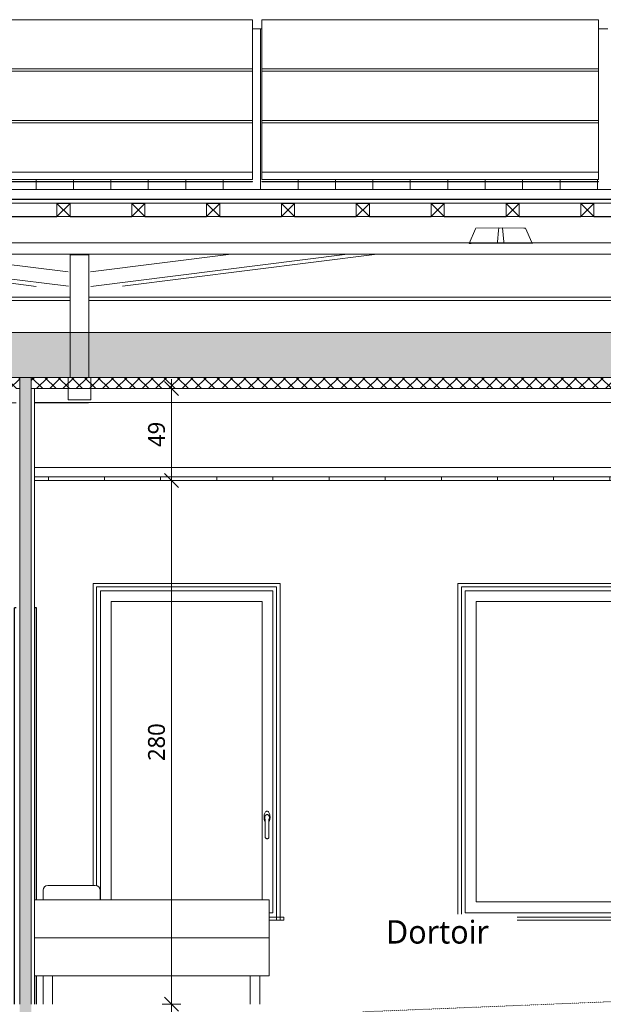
# Model space of a CAD drawing. Header units: millimetres. Extents: x -14541 to 215560, y -3285 to 6136.
# Tile 28 of 50: x 81788 to 84906, y 0 to 5264. Entities that reach past the tile are written whole.
import ezdxf

# ---------------------------------------------------------------- set-up
doc = ezdxf.new("R2010")
doc.units = ezdxf.units.MM
doc.linetypes.add('A-pointilles', pattern=[0.53, 0, -0.53])
for name, color, linetype, lineweight in [('A-ANNO-DIMS', 211, 'Continuous', 9), ('A-ANNO-DIMS-50', 211, 'Continuous', 9), ('A-AREA-IDEN', 2, 'Continuous', 9), ('A-CLNG', 13, 'Continuous', 13), ('A-CLNG-FNSH', 13, 'Continuous', 13), ('A-CLNG-PATT', 13, 'Continuous', 13), ('A-DETL-GENF', 92, 'Continuous', 13), ('A-DOOR', 31, 'Continuous', 25), ('A-FLOR', 192, 'Continuous', 13), ('A-GLAZ', 151, 'Continuous', 13), ('A-ROOF', 132, 'Continuous', 13), ('A-ROOF-FNSH', 132, 'Continuous', 13), ('A-ROOF-PATT', 132, 'Continuous', 13), ('A-WALL', 113, 'Continuous', 13), ('A-WALL-FNSH', 113, 'Continuous', 13), ('A-WALL-PATT', 111, 'Continuous', 13), ('C-TOPO-FNSH', 192, 'A-pointilles', 13), ('I-FURN', 30, 'Continuous', 13), ('I-WALL', 2, 'Continuous', 13), ('Q-SPCQ', 91, 'Continuous', 13), ('S-BEAM', 12, 'Continuous', 13)]:
    doc.layers.add(name, color=color, linetype=linetype, lineweight=lineweight)
doc.styles.add('Trebuchet MS', font='trebuc.ttf', dxfattribs={"height": 90})
doc.styles.add('Trebuchet MS_1', font='trebuc.ttf', dxfattribs={"height": 125})
doc.dimstyles.new('Cotes100e_Intérieur', dxfattribs={"dimscale": 304.8, "dimtxt": 92.785582, "dimasz": 0.246063, "dimexe": 0.164042, "dimexo": 0.0625, "dimgap": 0.032808, "dimtad": 1, "dimdec": 0, "dimlfac": 0.1, "dimzin": 0, "dimdsep": 46, "dimtxsty": 'Trebuchet MS', "dimblk1": 'OBLIQUE', "dimblk2": 'OBLIQUE', "dimsah": 1, "dimcen": 0.09, "dimdle": 0.164042, "dimazin": 0, "dimtfac": 1, "dimtdec": 4, "dimtix": 1, "dimtmove": 0, "dimatfit": 3, "dimfxl": 0.164042, "dimfxlon": 1, "dimtvp": 1, "dimtolj": 1, "dimtzin": 0, "dimarcsym": 2})

# ---------------------------------------------------------------- blocks, each defined once
blk = doc.blocks.new('Family - IfcBeam - ENTRETOISE-251700-COUPE BB_50')
at = {"layer": 'S-BEAM', "color": 10, "lineweight": 18}
for p, q in [((19582.3, 4136.1), (19575.5, 4076.3)), ((19584, 4151.1), (19582.3, 4136.1)), ((19716.4, 4150.1), (19584, 4151.1)), ((19725.4, 4150.1), (19716.4, 4150.1)), ((19759.4, 4073.4), (19725.4, 4150.1)), ((19575.5, 4076.3), (19578.7, 4069.1)), ((19578.7, 4069.1), (19579, 4069.1)), ((19579, 4069.1), (19761.9, 4067.8)), ((19761.9, 4067.8), (19759.4, 4073.4))]:
    blk.add_line(p, q, dxfattribs=at)
blk = doc.blocks.new('Family - IfcBeam - CVT-251730-COUPE BB_50')
at = {"layer": 'S-BEAM', "color": 10, "lineweight": 18}
blk.add_line((21544.1, 3216.5), (17103, 3216.5), dxfattribs=at)
blk = doc.blocks.new('Family - IfcBeam - ENTRETOISE-251778-COUPE BB_50')
at = {"layer": 'S-BEAM', "color": 10, "lineweight": 18}
for p, q in [((19459.3, 4145.7), (19424.6, 4067.8)), ((19461.3, 4150.1), (19459.3, 4145.7)), ((19602.5, 4151), (19461.3, 4150.1)), ((19611, 4076.5), (19602.5, 4151)), ((19424.6, 4067.8), (19436.5, 4067.9)), ((19436.5, 4067.9), (19607.7, 4069)), ((19607.7, 4069.2), (19611, 4076.5))]:
    blk.add_line(p, q, dxfattribs=at)
blk = doc.blocks.new('Family - IfcBeam - CVT-251994-COUPE BB_50')
at = {"layer": 'S-BEAM', "color": 10, "lineweight": 18}
for p, q in [((17298.4, 3351.5), (17282.4, 3351.5)), ((17282.4, 3351.5), (17282.4, 3247.5)), ((17402.4, 3351.5), (17298.4, 3351.5)), ((17402.4, 3335.5), (17402.4, 3351.5)), ((17402.4, 3231.5), (17402.4, 3335.5)), ((17282.4, 3247.5), (17282.4, 3231.5)), ((17282.4, 3231.5), (17386.5, 3231.5)), ((17386.5, 3231.5), (17402.4, 3231.5))]:
    blk.add_line(p, q, dxfattribs=at)
blk = doc.blocks.new('Family - IfcBeam - ENTRETOISE-252230-COUPE BB_50')
at = {"layer": 'S-BEAM', "color": 10, "lineweight": 18}
for p, q in [((17400.6, 3915.5), (18153.9, 4010.3)), ((17403.4, 3837.8), (18775.1, 4010.3)), ((17572.1, 3839), (18933.5, 4010.3))]:
    blk.add_line(p, q, dxfattribs=at)
blk = doc.blocks.new('Family - IfcBeam - ENTRETOISE-252252-COUPE BB_50')
at = {"layer": 'S-BEAM', "color": 10, "lineweight": 18}
for p, q in [((15715.5, 4010.3), (17111.7, 3838.2)), ((15889.4, 4010.3), (17283.1, 3838.5)), ((16520, 4010.3), (17282.4, 3916.3))]:
    blk.add_line(p, q, dxfattribs=at)
blk = doc.blocks.new('Family - IfcBeam - PANNE-252294-COUPE BB_50')
at = {"layer": 'S-BEAM', "color": 10, "lineweight": 18}
for p, q in [((17221.9, 4212.4), (16891.9, 4212.4)), ((17621.9, 4212.4), (17292.4, 4212.4)), ((18021.9, 4212.4), (17691.9, 4212.4)), ((18421.9, 4212.4), (18091.9, 4212.4)), ((18821.9, 4212.4), (18491.9, 4212.4)), ((19221.9, 4212.4), (18891.9, 4212.4)), ((19621.9, 4212.4), (19291.9, 4212.4)), ((20021.9, 4212.4), (19691.9, 4212.4)), ((20421.9, 4212.4), (20091.9, 4212.4)), ((8844.6, 4071.6), (17785.9, 4071.7)), ((17785.9, 4071.7), (21914.1, 4071.8)), ((21691.2, 4010.3), (8844.6, 4010.3))]:
    blk.add_line(p, q, dxfattribs=at)
blk = doc.blocks.new('Family - IfcBeam - CVT-252344-COUPE BB_50')
at = {"layer": 'S-BEAM', "color": 10, "lineweight": 18}
for p, q in [((12751.6, 3216.5), (12798.4, 3216.3)), ((17005, 3216.3), (12798.4, 3216.3)), ((17390.2, 3216.3), (17103, 3216.3))]:
    blk.add_line(p, q, dxfattribs=at)
blk = doc.blocks.new('Family - IfcBeam - PANNE-252568-COUPE BB_50')
at = {"layer": 'S-BEAM', "color": 10, "lineweight": 18}
for p, q in [((17292.4, 3780.1), (12800.6, 3780.1)), ((17292.4, 3762.5), (12800.6, 3762.5)), ((21691.2, 3780.1), (17392.4, 3780.1)), ((21691.2, 3762.5), (17392.4, 3762.5))]:
    blk.add_line(p, q, dxfattribs=at)
blk = doc.blocks.new('Family - IfcPlate - PLAT-252630-COUPE BB_50')
at = {"layer": 'S-BEAM', "color": 10, "lineweight": 18}
for p, q in [((17292.4, 4006.7), (17292.4, 4010.3)), ((17364.1, 4006.7), (17292.4, 4006.7)), ((17292.4, 4006.7), (17292.4, 3671.8)), ((17392.4, 4006.7), (17364.1, 4006.7)), ((17392.4, 4010.3), (17392.4, 4006.7)), ((17392.4, 3780.8), (17392.4, 4006.7)), ((17392.4, 3351.5), (17392.4, 3780.8)), ((17292.4, 3671.8), (17292.4, 3621.4)), ((17292.4, 3621.4), (17292.4, 3351.5)), ((17292.4, 3351.5), (17306.8, 3351.5)), ((17306.8, 3351.5), (17392.4, 3351.5))]:
    blk.add_line(p, q, dxfattribs=at)
blk = doc.blocks.new('GROUPE SCOLAIRE ST JULIEN - PRO - Ind A_importrevit_ifc-2-COUPE BB_50')
at = {"layer": 'S-BEAM', "color": 10, "lineweight": 18}
for name in ['Family - IfcBeam - PANNE-252294-COUPE BB_50', 'Family - IfcBeam - ENTRETOISE-251778-COUPE BB_50', 'Family - IfcBeam - ENTRETOISE-251700-COUPE BB_50', 'Family - IfcBeam - ENTRETOISE-252252-COUPE BB_50', 'Family - IfcPlate - PLAT-252630-COUPE BB_50', 'Family - IfcBeam - ENTRETOISE-252230-COUPE BB_50', 'Family - IfcBeam - PANNE-252568-COUPE BB_50', 'Family - IfcBeam - CVT-251994-COUPE BB_50', 'Family - IfcBeam - CVT-251730-COUPE BB_50', 'Family - IfcBeam - CVT-252344-COUPE BB_50']:
    blk.add_blockref(name, (0, 0), dxfattribs=at)
blk = doc.blocks.new('PINT_ plein-vitré - P90 plein-7515870-COUPE BB_50')
at = {"layer": 'A-DOOR', "color": 20}
for p, q in [((17005, 2120), (16995, 2120)), ((16995, 0), (16995, 2120)), ((17113, 2120), (17103, 2120)), ((17113, 558.8), (17113, 2120)), ((17113, 0), (17113, 152.4))]:
    blk.add_line(p, q, dxfattribs=at)
blk = doc.blocks.new('MOB_Lit - Lit maternelle 66x126-7718744-COUPE BB_50')
at = {"layer": 'I-FURN', "color": 254}
for p, q in [((17147.8, 152.4), (17147.8, 0)), ((17147.8, 152.4), (17147.8, 0)), ((17198.6, 0), (17198.6, 152.4)), ((17198.6, 0), (17198.6, 152.4)), ((18255.4, 152.4), (18255.4, 0)), ((18255.4, 152.4), (18255.4, 0)), ((18306.2, 0), (18306.2, 152.4)), ((18306.2, 0), (18306.2, 152.4))]:
    blk.add_line(p, q, dxfattribs=at)
blk = doc.blocks.new('MOB_Lit - Lit maternelle 66x126-V6-COUPE BB_50')
at = {"layer": 'I-FURN', "color": 254}
for p, q in [((17427.2, 635), (17173.2, 635)), ((17147.8, 609.6), (17147.8, 558.8)), ((17452.6, 558.8), (17452.6, 609.6)), ((17122.4, 558.8), (17102.5, 558.8)), ((17122.4, 558.8), (18331.6, 558.8)), ((18357, 558.8), (18331.6, 558.8)), ((18357, 355.6), (18357, 558.8)), ((17102.5, 355.6), (17122.4, 355.6)), ((17122.4, 355.6), (17102.5, 355.6)), ((18331.6, 355.6), (17122.4, 355.6)), ((17122.4, 355.6), (18331.6, 355.6)), ((18331.6, 355.6), (18357, 355.6)), ((18357, 355.6), (18331.6, 355.6)), ((18357, 152.4), (18357, 355.6)), ((17102.5, 152.4), (17122.4, 152.4)), ((18331.6, 152.4), (17122.4, 152.4)), ((17147.8, 152.4), (17147.8, 0)), ((17147.8, 152.4), (17147.8, 0)), ((17198.6, 0), (17198.6, 152.4)), ((17198.6, 0), (17198.6, 152.4)), ((18255.4, 152.4), (18255.4, 0)), ((18255.4, 152.4), (18255.4, 0)), ((18306.2, 0), (18306.2, 152.4)), ((18306.2, 0), (18306.2, 152.4)), ((18331.6, 152.4), (18357, 152.4))]:
    blk.add_line(p, q, dxfattribs=at)
for centre, start, end in [((17173.2, 609.6), 90, 180), ((17427.2, 609.6), 0, 90)]:
    blk.add_arc(centre, 25.4, start, end, dxfattribs=at)
blk = doc.blocks.new('Panneau Photovoltaïque 1700x1000 - Panneau Photovoltaïque 1800x1134-7901553-COUPE BB_50')
at = {"layer": 'Q-SPCQ', "color": 30}
for p, q in [((21966.7, 5263.9), (20166.7, 5263.9)), ((20166.7, 5263.9), (20166.7, 5000.5)), ((21966.7, 5000.5), (21966.7, 5263.9)), ((20166.7, 5000.5), (21966.7, 5000.5)), ((20166.7, 5000.5), (20166.7, 4987.8)), ((21966.7, 4987.8), (21966.7, 5000.5))]:
    blk.add_line(p, q, dxfattribs=at)
blk = doc.blocks.new('Panneau Photovoltaïque 1700x1000 - Panneau Photovoltaïque 1800x1134-V9-COUPE BB_50')
at = {"layer": 'Q-SPCQ', "color": 30}
for p, q in [((21966.7, 4711.7), (20166.7, 4711.7)), ((20166.7, 4711.7), (20166.7, 4448.4)), ((21966.7, 4448.4), (21966.7, 4711.7)), ((20166.7, 4448.4), (21966.7, 4448.4)), ((20166.7, 4448.4), (20166.7, 4409.5)), ((21966.7, 4409.5), (21966.7, 4448.4)), ((21966.7, 4409.5), (20166.7, 4409.5))]:
    blk.add_line(p, q, dxfattribs=at)
blk = doc.blocks.new('Panneau Photovoltaïque 1700x1000 - Panneau Photovoltaïque 1800x1134-V10-COUPE BB_50')
at = {"layer": 'Q-SPCQ', "color": 30}
for p, q in [((21966.7, 4398.1), (20166.7, 4398.1)), ((20166.7, 4398.1), (20166.7, 4396.6)), ((20166.7, 4396.6), (21966.7, 4396.6)), ((21966.7, 4396.6), (21966.7, 4398.1))]:
    blk.add_line(p, q, dxfattribs=at)
blk = doc.blocks.new('Menuiserie Alu - 1V - 100x180cm - Bavette Alu-8284131-COUPE BB_50')
at = {"layer": 'A-GLAZ', "color": 30}
for p, q in [((17454, 558.8), (17454, 2211)), ((17454, 2211), (18376, 2211)), ((18376, 2211), (18376, 489)), ((17512, 2153), (17512, 558.8)), ((18318, 2153), (17512, 2153)), ((18318, 558.8), (18318, 2153)), ((18332.4, 1000.1), (18332.5, 1001.1)), ((18338.1, 1011.8), (18338.8, 1012.4)), ((18351.2, 1012.4), (18351.9, 1011.8)), ((18357.5, 1001.1), (18357.5, 1000.1)), ((18332.6, 996.6), (18332.5, 997.7)), ((18335, 990.2), (18335, 895)), ((18355, 895), (18355, 990.2)), ((18357.5, 997.7), (18357.4, 996.6)), ((18376, 489), (18357, 489)), ((18357, 465), (18425, 465)), ((18425, 450), (18357, 450)), ((18435, 465), (18425, 465)), ((18425, 450), (18435, 450)), ((18435, 450), (18435, 465))]:
    blk.add_line(p, q, dxfattribs=at)
at = {"layer": 'A-GLAZ', "color": 30, "flags": 128}
for points in [[(18345, 1033), (18342.4, 1032.5), (18339.8, 1031.2), (18337.4, 1029), (18335.2, 1026), (18333.2, 1022.4), (18331.6, 1018), (18330.3, 1013.3), (18329.5, 1008.1), (18329.1, 1002.7), (18329.1, 997.3), (18329.5, 991.9), (18330.3, 986.7), (18331.6, 982), (18333.2, 977.6), (18335, 974.3)], [(18332.7, 1002.5), (18332.4, 999.3), (18332.7, 996.1), (18333.6, 993), (18335, 990.2)], [(18339.9, 1013), (18340.7, 1013.4), (18343.5, 1014.2), (18344.7, 1014.3)], [(18355, 974.3), (18356.8, 977.6), (18358.4, 982), (18359.7, 986.7), (18360.5, 991.9), (18360.9, 997.3), (18360.9, 1002.7), (18360.5, 1008.1), (18359.7, 1013.3), (18358.4, 1018), (18356.8, 1022.4), (18354.8, 1026), (18352.6, 1029), (18350.2, 1031.2), (18347.6, 1032.5), (18345, 1033)], [(18345.5, 1014.3), (18346.5, 1014.2), (18349.3, 1013.4), (18350.1, 1013)], [(18355, 990.2), (18356.4, 993), (18357.3, 996.1), (18357.6, 999.3), (18357.3, 1002.5)], [(18346.8, 885.2), (18345, 885), (18343.2, 885.2), (18341.4, 885.7), (18339.8, 886.5), (18338.4, 887.5), (18337.1, 888.9), (18336.1, 890.4), (18335.4, 892.1)], [(18354.6, 892.1), (18353.9, 890.4), (18352.9, 888.9), (18351.6, 887.5), (18350.2, 886.5), (18348.6, 885.7), (18347.9, 885.5)]]:
    blk.add_lwpolyline(points, dxfattribs=at)
at = {"layer": 'A-GLAZ', "color": 30}
for start, end in [(180, 236.2042), (303.7958, 0)]:
    blk.add_arc((18345, 895), 10, start, end, dxfattribs=at)
for points, knots in [([(18334.4, 1007.4), (18334.4, 1007.4), (18334.3, 1007.2), (18334.1, 1006.9), (18334, 1006.7), (18334, 1006.5), (18333.9, 1006.3), (18333.8, 1006.1), (18333.7, 1005.9), (18333.6, 1005.7), (18333.5, 1005.5), (18333.4, 1005.2), (18333.3, 1004.7), (18333.1, 1004.2), (18332.9, 1003.5), (18332.8, 1002.9), (18332.7, 1002.5)], [0, 0, 0, 0, 0.166667, 0.25, 0.291667, 0.333333, 0.375, 0.416667, 0.458333, 0.5, 0.541667, 0.583333, 0.666667, 0.75, 0.833333, 1, 1, 1, 1]), ([(18355.6, 1007.4), (18355.3, 1008), (18354.8, 1008.8), (18354.1, 1009.7), (18353.7, 1010.2), (18353.3, 1010.5), (18353, 1010.9), (18352.8, 1011.1), (18352.6, 1011.3), (18352.2, 1011.6), (18351.8, 1012), (18351.4, 1012.4), (18350.9, 1012.6), (18350.6, 1012.8), (18350.4, 1012.9), (18350.1, 1013), (18349.8, 1013.1), (18349.3, 1013.3), (18348.6, 1013.6), (18347.7, 1013.9), (18346.7, 1014.1), (18345.9, 1014.3), (18345.4, 1014.3), (18345.1, 1014.3), (18344.7, 1014.3), (18344.3, 1014.3), (18343.4, 1014.1), (18342.4, 1013.9), (18341.5, 1013.6), (18340.8, 1013.3), (18340.3, 1013.1), (18339.9, 1013), (18339.6, 1012.9), (18339.4, 1012.8), (18339.1, 1012.6), (18338.7, 1012.4), (18338.2, 1012), (18337.8, 1011.6), (18337.5, 1011.4), (18337.3, 1011.2), (18337.2, 1011.1), (18337.1, 1011), (18336.9, 1010.8), (18336.7, 1010.6), (18336.3, 1010.2), (18335.9, 1009.7), (18335.5, 1009.1), (18334.9, 1008.3), (18334.6, 1007.7), (18334.4, 1007.4)], [0, 0, 0, 0, 0.125, 0.15625, 0.1875, 0.21875, 0.234375, 0.25, 0.265625, 0.28125, 0.3125, 0.34375, 0.359375, 0.367188, 0.375, 0.382812, 0.390625, 0.40625, 0.421875, 0.4375, 0.46875, 0.484375, 0.492188, 0.5, 0.507812, 0.515625, 0.53125, 0.5625, 0.578125, 0.59375, 0.609375, 0.617188, 0.625, 0.632812, 0.640625, 0.65625, 0.6875, 0.71875, 0.734375, 0.742188, 0.75, 0.757812, 0.765625, 0.78125, 0.8125, 0.84375, 0.875, 0.9375, 1, 1, 1, 1]), ([(18357.3, 1002.5), (18357.2, 1002.9), (18357.1, 1003.5), (18356.9, 1004.2), (18356.7, 1004.7), (18356.6, 1005), (18356.5, 1005.2), (18356.5, 1005.5), (18356.4, 1005.7), (18356.3, 1005.9), (18356.2, 1006.1), (18356.1, 1006.3), (18356, 1006.5), (18356, 1006.7), (18355.9, 1006.9), (18355.7, 1007.2), (18355.6, 1007.4), (18355.6, 1007.4)], [0, 0, 0, 0, 0.166667, 0.25, 0.333333, 0.375, 0.416667, 0.458333, 0.5, 0.541667, 0.583333, 0.625, 0.666667, 0.708333, 0.75, 0.833333, 1, 1, 1, 1]), ([(18339.4, 886.7), (18339.9, 886.4), (18340.5, 886.1), (18341.4, 885.7), (18342, 885.5), (18342.4, 885.4), (18342.8, 885.3), (18343.2, 885.2), (18343.5, 885.1), (18343.9, 885.1), (18344.4, 885), (18345, 885), (18345.6, 885), (18346.1, 885.1), (18346.5, 885.1), (18346.8, 885.2), (18347.2, 885.3), (18347.6, 885.4), (18348, 885.5), (18348.6, 885.7), (18349.5, 886.1), (18350.1, 886.4), (18350.6, 886.7)], [0, 0, 0, 0, 0.125, 0.1875, 0.25, 0.28125, 0.3125, 0.34375, 0.375, 0.40625, 0.4375, 0.5, 0.5625, 0.59375, 0.625, 0.65625, 0.6875, 0.71875, 0.75, 0.8125, 0.875, 1, 1, 1, 1])]:
    blk.add_open_spline(points, degree=3, knots=knots, dxfattribs=at)
for points in [[(18335.4, 892.1), (18335.3, 892.6), (18335.1, 893.5), (18335, 894.5), (18335, 895)], [(18355, 895), (18355, 894.5), (18354.9, 893.5), (18354.7, 892.6), (18354.6, 892.1)]]:
    blk.add_open_spline(points, degree=3, dxfattribs=at)
blk = doc.blocks.new('Menuiserie Alu - 1V - 100x180cm - Bavette Alu-V11-COUPE BB_50')
at = {"layer": 'A-GLAZ', "color": 30}
for p, q in [((19404, 489), (19404, 2211)), ((19404, 2211), (20326, 2211)), ((20326, 2211), (20326, 489)), ((19462, 2153), (19462, 547)), ((20268, 2153), (19462, 2153)), ((20268, 547), (20268, 2153)), ((20282.4, 1000.1), (20282.5, 1001.1)), ((20288.1, 1011.8), (20288.8, 1012.4)), ((20301.2, 1012.4), (20301.9, 1011.8)), ((20307.5, 1001.1), (20307.5, 1000.1)), ((20282.6, 996.6), (20282.5, 997.7)), ((20285, 990.2), (20285, 895)), ((20305, 895), (20305, 990.2)), ((20307.5, 997.7), (20307.4, 996.6)), ((19462, 547), (20268, 547)), ((20326, 489), (19404, 489)), ((19345, 465), (19345, 450)), ((19355, 465), (19345, 465)), ((19345, 450), (19355, 450)), ((19355, 465), (20375, 465)), ((20375, 450), (19355, 450)), ((20385, 465), (20375, 465)), ((20375, 450), (20385, 450)), ((20385, 450), (20385, 465))]:
    blk.add_line(p, q, dxfattribs=at)
at = {"layer": 'A-GLAZ', "color": 30, "flags": 128}
for points in [[(20295, 1033), (20292.4, 1032.5), (20289.8, 1031.2), (20287.4, 1029), (20285.2, 1026), (20283.2, 1022.4), (20281.6, 1018), (20280.3, 1013.3), (20279.5, 1008.1), (20279.1, 1002.7), (20279.1, 997.3), (20279.5, 991.9), (20280.3, 986.7), (20281.6, 982), (20283.2, 977.6), (20285, 974.3)], [(20282.7, 1002.5), (20282.4, 999.3), (20282.7, 996.1), (20283.6, 993), (20285, 990.2)], [(20289.9, 1013), (20290.7, 1013.4), (20293.5, 1014.2), (20294.7, 1014.3)], [(20305, 974.3), (20306.8, 977.6), (20308.4, 982), (20309.7, 986.7), (20310.5, 991.9), (20310.9, 997.3), (20310.9, 1002.7), (20310.5, 1008.1), (20309.7, 1013.3), (20308.4, 1018), (20306.8, 1022.4), (20304.8, 1026), (20302.6, 1029), (20300.2, 1031.2), (20297.6, 1032.5), (20295, 1033)], [(20295.5, 1014.3), (20296.5, 1014.2), (20299.3, 1013.4), (20300.1, 1013)], [(20305, 990.2), (20306.4, 993), (20307.3, 996.1), (20307.6, 999.3), (20307.3, 1002.5)], [(20296.8, 885.2), (20295, 885), (20293.2, 885.2), (20291.4, 885.7), (20289.8, 886.5), (20288.4, 887.5), (20287.1, 888.9), (20286.1, 890.4), (20285.4, 892.1)], [(20304.6, 892.1), (20303.9, 890.4), (20302.9, 888.9), (20301.6, 887.5), (20300.2, 886.5), (20298.6, 885.7), (20297.9, 885.5)]]:
    blk.add_lwpolyline(points, dxfattribs=at)
at = {"layer": 'A-GLAZ', "color": 30}
for start, end in [(180, 236.2042), (303.7958, 0)]:
    blk.add_arc((20295, 895), 10, start, end, dxfattribs=at)
for points, knots in [([(20284.4, 1007.4), (20284.4, 1007.4), (20284.3, 1007.2), (20284.1, 1006.9), (20284, 1006.7), (20284, 1006.5), (20283.9, 1006.3), (20283.8, 1006.1), (20283.7, 1005.9), (20283.6, 1005.7), (20283.5, 1005.5), (20283.4, 1005.2), (20283.3, 1004.7), (20283.1, 1004.2), (20282.9, 1003.5), (20282.8, 1002.9), (20282.7, 1002.5)], [0, 0, 0, 0, 0.166667, 0.25, 0.291667, 0.333333, 0.375, 0.416667, 0.458333, 0.5, 0.541667, 0.583333, 0.666667, 0.75, 0.833333, 1, 1, 1, 1]), ([(20305.6, 1007.4), (20305.3, 1008), (20304.8, 1008.8), (20304.1, 1009.7), (20303.7, 1010.2), (20303.3, 1010.5), (20303, 1010.9), (20302.8, 1011.1), (20302.6, 1011.3), (20302.2, 1011.6), (20301.8, 1012), (20301.4, 1012.4), (20300.9, 1012.6), (20300.6, 1012.8), (20300.4, 1012.9), (20300.1, 1013), (20299.8, 1013.1), (20299.3, 1013.3), (20298.6, 1013.6), (20297.7, 1013.9), (20296.7, 1014.1), (20295.9, 1014.3), (20295.4, 1014.3), (20295.1, 1014.3), (20294.7, 1014.3), (20294.3, 1014.3), (20293.4, 1014.1), (20292.4, 1013.9), (20291.5, 1013.6), (20290.8, 1013.3), (20290.3, 1013.1), (20289.9, 1013), (20289.6, 1012.9), (20289.4, 1012.8), (20289.1, 1012.6), (20288.7, 1012.4), (20288.2, 1012), (20287.8, 1011.6), (20287.5, 1011.4), (20287.3, 1011.2), (20287.2, 1011.1), (20287.1, 1011), (20286.9, 1010.8), (20286.7, 1010.6), (20286.3, 1010.2), (20285.9, 1009.7), (20285.5, 1009.1), (20284.9, 1008.3), (20284.6, 1007.7), (20284.4, 1007.4)], [0, 0, 0, 0, 0.125, 0.15625, 0.1875, 0.21875, 0.234375, 0.25, 0.265625, 0.28125, 0.3125, 0.34375, 0.359375, 0.367188, 0.375, 0.382812, 0.390625, 0.40625, 0.421875, 0.4375, 0.46875, 0.484375, 0.492188, 0.5, 0.507812, 0.515625, 0.53125, 0.5625, 0.578125, 0.59375, 0.609375, 0.617188, 0.625, 0.632812, 0.640625, 0.65625, 0.6875, 0.71875, 0.734375, 0.742188, 0.75, 0.757812, 0.765625, 0.78125, 0.8125, 0.84375, 0.875, 0.9375, 1, 1, 1, 1]), ([(20307.3, 1002.5), (20307.2, 1002.9), (20307.1, 1003.5), (20306.9, 1004.2), (20306.7, 1004.7), (20306.6, 1005), (20306.5, 1005.2), (20306.5, 1005.5), (20306.4, 1005.7), (20306.3, 1005.9), (20306.2, 1006.1), (20306.1, 1006.3), (20306, 1006.5), (20306, 1006.7), (20305.9, 1006.9), (20305.7, 1007.2), (20305.6, 1007.4), (20305.6, 1007.4)], [0, 0, 0, 0, 0.166667, 0.25, 0.333333, 0.375, 0.416667, 0.458333, 0.5, 0.541667, 0.583333, 0.625, 0.666667, 0.708333, 0.75, 0.833333, 1, 1, 1, 1]), ([(20289.4, 886.7), (20289.9, 886.4), (20290.5, 886.1), (20291.4, 885.7), (20292, 885.5), (20292.4, 885.4), (20292.8, 885.3), (20293.2, 885.2), (20293.5, 885.1), (20293.9, 885.1), (20294.4, 885), (20295, 885), (20295.6, 885), (20296.1, 885.1), (20296.5, 885.1), (20296.8, 885.2), (20297.2, 885.3), (20297.6, 885.4), (20298, 885.5), (20298.6, 885.7), (20299.5, 886.1), (20300.1, 886.4), (20300.6, 886.7)], [0, 0, 0, 0, 0.125, 0.1875, 0.25, 0.28125, 0.3125, 0.34375, 0.375, 0.40625, 0.4375, 0.5, 0.5625, 0.59375, 0.625, 0.65625, 0.6875, 0.71875, 0.75, 0.8125, 0.875, 1, 1, 1, 1])]:
    blk.add_open_spline(points, degree=3, knots=knots, dxfattribs=at)
for points in [[(20285.4, 892.1), (20285.3, 892.6), (20285.1, 893.5), (20285, 894.5), (20285, 895)], [(20305, 895), (20305, 894.5), (20304.9, 893.5), (20304.7, 892.6), (20304.6, 892.1)]]:
    blk.add_open_spline(points, degree=3, dxfattribs=at)
blk = doc.blocks.new('Répétition de détail - Croix 70x70-8055932-COUPE BB_50')
at = {"layer": 'A-DETL-GENF'}
for p, q in [((17291.9, 4281.5), (17221.9, 4281.5)), ((17221.9, 4281.5), (17221.9, 4211.5)), ((17221.9, 4281.5), (17291.9, 4281.5)), ((17221.9, 4211.5), (17221.9, 4281.5)), ((17291.9, 4211.5), (17221.9, 4281.5)), ((17291.9, 4281.5), (17221.9, 4211.5)), ((17291.9, 4211.5), (17291.9, 4281.5)), ((17291.9, 4281.5), (17291.9, 4211.5)), ((17691.9, 4281.5), (17621.9, 4281.5)), ((17621.9, 4281.5), (17621.9, 4211.5)), ((17621.9, 4281.5), (17691.9, 4281.5)), ((17621.9, 4211.5), (17621.9, 4281.5)), ((17691.9, 4211.5), (17621.9, 4281.5)), ((17691.9, 4281.5), (17621.9, 4211.5)), ((17691.9, 4211.5), (17691.9, 4281.5)), ((17691.9, 4281.5), (17691.9, 4211.5)), ((18091.9, 4281.5), (18021.9, 4281.5)), ((18021.9, 4281.5), (18021.9, 4211.5)), ((18021.9, 4281.5), (18091.9, 4281.5)), ((18021.9, 4211.5), (18021.9, 4281.5)), ((18091.9, 4211.5), (18021.9, 4281.5)), ((18091.9, 4281.5), (18021.9, 4211.5)), ((18091.9, 4211.5), (18091.9, 4281.5)), ((18091.9, 4281.5), (18091.9, 4211.5)), ((18491.9, 4281.5), (18421.9, 4281.5)), ((18421.9, 4281.5), (18421.9, 4211.5)), ((18421.9, 4281.5), (18491.9, 4281.5)), ((18421.9, 4211.5), (18421.9, 4281.5)), ((18491.9, 4211.5), (18421.9, 4281.5)), ((18491.9, 4281.5), (18421.9, 4211.5)), ((18491.9, 4211.5), (18491.9, 4281.5)), ((18491.9, 4281.5), (18491.9, 4211.5)), ((18891.9, 4281.5), (18821.9, 4281.5)), ((18821.9, 4281.5), (18821.9, 4211.5)), ((18821.9, 4281.5), (18891.9, 4281.5)), ((18821.9, 4211.5), (18821.9, 4281.5)), ((18891.9, 4211.5), (18821.9, 4281.5)), ((18891.9, 4281.5), (18821.9, 4211.5)), ((18891.9, 4211.5), (18891.9, 4281.5)), ((18891.9, 4281.5), (18891.9, 4211.5)), ((19291.9, 4281.5), (19221.9, 4281.5)), ((19221.9, 4281.5), (19221.9, 4211.5)), ((19221.9, 4281.5), (19291.9, 4281.5)), ((19221.9, 4211.5), (19221.9, 4281.5)), ((19291.9, 4211.5), (19221.9, 4281.5)), ((19291.9, 4281.5), (19221.9, 4211.5)), ((19291.9, 4211.5), (19291.9, 4281.5)), ((19291.9, 4281.5), (19291.9, 4211.5)), ((19691.9, 4281.5), (19621.9, 4281.5)), ((19621.9, 4281.5), (19621.9, 4211.5)), ((19621.9, 4281.5), (19691.9, 4281.5)), ((19621.9, 4211.5), (19621.9, 4281.5)), ((19691.9, 4211.5), (19621.9, 4281.5)), ((19691.9, 4281.5), (19621.9, 4211.5)), ((19691.9, 4211.5), (19691.9, 4281.5)), ((19691.9, 4281.5), (19691.9, 4211.5)), ((20091.9, 4281.5), (20021.9, 4281.5)), ((20021.9, 4281.5), (20021.9, 4211.5)), ((20021.9, 4281.5), (20091.9, 4281.5)), ((20021.9, 4211.5), (20021.9, 4281.5)), ((20091.9, 4211.5), (20021.9, 4281.5)), ((20091.9, 4281.5), (20021.9, 4211.5)), ((20091.9, 4211.5), (20091.9, 4281.5)), ((20091.9, 4281.5), (20091.9, 4211.5)), ((17221.9, 4211.5), (17291.9, 4211.5)), ((17291.9, 4211.5), (17221.9, 4211.5)), ((17621.9, 4211.5), (17691.9, 4211.5)), ((17691.9, 4211.5), (17621.9, 4211.5)), ((18021.9, 4211.5), (18091.9, 4211.5)), ((18091.9, 4211.5), (18021.9, 4211.5)), ((18421.9, 4211.5), (18491.9, 4211.5)), ((18491.9, 4211.5), (18421.9, 4211.5)), ((18821.9, 4211.5), (18891.9, 4211.5)), ((18891.9, 4211.5), (18821.9, 4211.5)), ((19221.9, 4211.5), (19291.9, 4211.5)), ((19291.9, 4211.5), (19221.9, 4211.5)), ((19621.9, 4211.5), (19691.9, 4211.5)), ((19691.9, 4211.5), (19621.9, 4211.5)), ((20021.9, 4211.5), (20091.9, 4211.5)), ((20091.9, 4211.5), (20021.9, 4211.5))]:
    blk.add_line(p, q, dxfattribs=at)
blk = doc.blocks.new('DIMBLOCK8-COUPE BB_50')
at = {"layer": 'A-ANNO-DIMS-50'}
for p, q in [((82598.7, 2850), (82598.7, -50)), ((82598.7, 2800), (82548.7, 2800)), ((82598.7, 2800), (82561.2, 2837.5)), ((82598.7, 2800), (82636.2, 2762.5)), ((82598.7, 2800), (82648.7, 2800)), ((82598.7, 0), (82548.7, 0)), ((82598.7, 0), (82561.2, 37.5)), ((82598.7, 0), (82636.2, -37.5)), ((82598.7, 0), (82648.7, 0))]:
    blk.add_line(p, q, dxfattribs=at)
at = {"layer": 'A-ANNO-DIMS-50', "color": 0, "insert": (82473.5, 1300.9), "char_height": 90, "width": 237.783, "attachment_point": 1, "rotation": 90, "line_spacing_factor": 1.048425, "style": 'Trebuchet MS'}
blk.add_mtext('280', dxfattribs=at)
blk = doc.blocks.new('_Oblique')
at = {"color": 0, "linetype": 'ByBlock', "lineweight": -2}
blk.add_line((-0.5, -0.5), (0.5, 0.5), dxfattribs=at)
blk = doc.blocks.new('DIMBLOCK12-COUPE BB_50')
at = {"layer": 'A-ANNO-DIMS-50'}
for p, q in [((82598.7, 3291.5), (82561.2, 3329)), ((82598.7, 3341.5), (82598.7, 2750)), ((82598.7, 3291.5), (82548.7, 3291.5)), ((82598.7, 3291.5), (82636.2, 3254)), ((82598.7, 3291.5), (82648.7, 3291.5)), ((82598.7, 2800), (82548.7, 2800)), ((82598.7, 2800), (82561.2, 2837.5)), ((82598.7, 2800), (82636.2, 2762.5)), ((82598.7, 2800), (82648.7, 2800))]:
    blk.add_line(p, q, dxfattribs=at)
at = {"layer": 'A-ANNO-DIMS-50', "color": 0, "insert": (82473.5, 2979.7), "char_height": 90, "width": 158.522, "attachment_point": 1, "rotation": 90, "line_spacing_factor": 1.048425, "style": 'Trebuchet MS'}
blk.add_mtext('49', dxfattribs=at)

msp = doc.modelspace()

# ---------------------------------------------------------------- hatches: boundary and pattern name
at = {"layer": 'A-CLNG-PATT'}
h = msp.add_hatch(dxfattribs=at)
h.set_pattern_fill('FP_17', color=30, angle=-225, style=0, pattern_type=2)
h.set_pattern_definition([(225, (73479.73, 3591.475), (-88.8996, -177.79988), [15.715, -110.008]), (225, (73446.395, 3513.69), (-88.8996, -177.79988), [15.715, -110.008]), (225, (73435.28, 3591.475), (-88.8996, -177.79988), [15.715, -110.008]), (225, (73401.944, 3513.69), (-88.8996, -177.79988), [15.715, -110.008]), (251.565, (73468.62, 3580.362), (-88.89985, -355.599625), [35.141, -245.986]), (251.565, (73457.507, 3547.025), (-88.89985, -355.599625), [35.141, -245.986]), (251.565, (73424.17, 3580.362), (-88.89985, -355.599625), [35.141, -245.986]), (251.565, (73413.057, 3547.025), (-88.89985, -355.599625), [35.141, -245.986]), (315, (73468.62, 3513.69), (-88.8996, 177.79988), [15.715, -110.008]), (315, (73435.28, 3591.475), (-88.8996, 177.79988), [15.715, -110.008]), (315, (73424.17, 3513.69), (-88.8996, 177.79988), [15.715, -110.008]), (315, (73390.83, 3591.475), (-88.8996, 177.79988), [15.715, -110.008]), (288.435, (73457.507, 3547.025), (-88.89985, 355.599625), [35.141, -245.986]), (288.435, (73446.394, 3580.362), (-88.89985, 355.599625), [35.141, -245.986]), (288.435, (73413.057, 3547.025), (-88.89985, 355.599625), [35.141, -245.986]), (288.435, (73401.944, 3580.362), (-88.89985, 355.599625), [35.141, -245.986])])
h.paths.add_polyline_path([(73913, 3351.5), (86518.8, 3351.5), (86518.8, 3591.5), (60440.6, 3591.5), (60440.6, 3351.5), (73682.9, 3351.5)])
h = msp.add_hatch(dxfattribs=at)
h.set_pattern_fill('FP_16', color=30, angle=-225, style=0, pattern_type=2)
h.set_pattern_definition([(225, (73479.73, 3591.475), (35.35534, -35.35534), []), (315, (73479.73, 3591.475), (35.35534, 35.35534), [])])
h.paths.add_polyline_path([(60440.6, 3291.5), (68753.7, 3291.5), (68753.7, 3351.5), (60440.6, 3351.5)])
h.paths.add_polyline_path([(86518.8, 3291.5), (86518.8, 3351.5), (81849.6, 3351.5), (81849.6, 3291.5), (86450.3, 3291.5)])
h.paths.add_polyline_path([(68833.7, 3291.5), (73457.3, 3291.5), (73457.3, 3351.5), (68815.7, 3351.5), (68815.7, 3291.5)])
h.paths.add_polyline_path([(81787.6, 3291.5), (81787.6, 3351.5), (73519.3, 3351.5), (73519.3, 3291.5), (81769.6, 3291.5)])
h = msp.add_hatch(dxfattribs=at)
h.set_pattern_fill('FP_25', color=30, style=0, pattern_type=2)
h.set_pattern_definition([(90, (61840.74, 3183.1), (-300, 2e-14), [])])
h.paths.add_polyline_path([(86105.3, 2800), (86455.8, 2800), (86455.8, 2820), (81867.6, 2820), (81867.6, 2800), (85185.1, 2800)])
at = {"layer": 'A-ROOF-PATT'}
h = msp.add_hatch(dxfattribs=at)
h.set_pattern_fill('FP_29', color=30, style=0, pattern_type=2)
h.set_pattern_definition([(90, (82274.82, 6641.05), (-200, 1e-14), [])])
h.paths.add_polyline_path([(53072.6, 4355.5), (86916.8, 4355.5), (86916.8, 5215.5), (86731.3, 5215.5), (86731.3, 4409.5), (84931.3, 4409.5), (84931.3, 5215.5), (84881.3, 5215.5), (84881.3, 4409.5), (83081.3, 4409.5), (83081.3, 5215.5), (83031.3, 5215.5), (83031.3, 4409.5), (81231.3, 4409.5), (81231.3, 5215.5), (81181.3, 5215.5), (81181.3, 4409.5), (79381.3, 4409.5), (79381.3, 5215.5), (79331.3, 5215.5), (79331.3, 4409.5), (77531.3, 4409.5), (77531.3, 5215.5), (77481.3, 5215.5), (77481.3, 4409.5), (75681.3, 4409.5), (75681.3, 5215.5), (53072.6, 5215.5), (53072.6, 4570.5)])
h.paths.add_polyline_path([(78743.9, 4396.6), (77531.3, 4396.6), (77531.3, 4398.1), (79331.3, 4398.1), (79331.3, 4396.6)])
h.paths.add_polyline_path([(79381.3, 4396.6), (79381.3, 4398.1), (81181.3, 4398.1), (81181.3, 4396.6), (79664.1, 4396.6)])
h.paths.add_polyline_path([(82424.6, 4396.6), (81231.3, 4396.6), (81231.3, 4398.1), (83031.3, 4398.1), (83031.3, 4396.6)])
h.paths.add_polyline_path([(83081.3, 4396.6), (83081.3, 4398.1), (84881.3, 4398.1), (84881.3, 4396.6), (83344.7, 4396.6)])
h.paths.add_polyline_path([(84931.3, 4396.6), (84931.3, 4398.1), (86731.3, 4398.1), (86731.3, 4396.6), (85185.1, 4396.6)])
h.paths.add_polyline_path([(76903.5, 4396.6), (75681.3, 4396.6), (75681.3, 4398.1), (77481.3, 4398.1), (77481.3, 4396.6)])
at = {"layer": 'A-WALL-PATT'}
h = msp.add_hatch(dxfattribs=at)
h.set_pattern_fill('FP_20', color=30, angle=135, style=0, pattern_type=2)
h.set_pattern_definition([(135, (81867.65, 1645.74), (-177.7999, 88.8996), [15.715, -110.008]), (135, (81789.86, 1679.075), (-177.7999, 88.8996), [15.715, -110.008]), (135, (81867.65, 1690.19), (-177.7999, 88.8996), [15.715, -110.008]), (135, (81789.86, 1723.525), (-177.7999, 88.8996), [15.715, -110.008]), (161.565, (81856.534, 1656.85), (-355.59962, 88.89985), [35.141, -245.986]), (161.565, (81823.197, 1667.962), (-355.59962, 88.89985), [35.141, -245.986]), (161.565, (81856.534, 1701.3), (-355.59962, 88.89985), [35.141, -245.986]), (161.565, (81823.197, 1712.413), (-355.59962, 88.89985), [35.141, -245.986]), (225, (81789.86, 1656.85), (177.7999, 88.8996), [15.715, -110.008]), (225, (81867.65, 1690.19), (177.7999, 88.8996), [15.715, -110.008]), (225, (81789.86, 1701.3), (177.7999, 88.8996), [15.715, -110.008]), (225, (81867.65, 1734.64), (177.7999, 88.8996), [15.715, -110.008]), (198.435, (81823.197, 1667.962), (355.59962, 88.89985), [35.141, -245.986]), (198.435, (81856.534, 1679.075), (355.59962, 88.89985), [35.141, -245.986]), (198.435, (81823.197, 1712.413), (355.59962, 88.89985), [35.141, -245.986]), (198.435, (81856.534, 1723.525), (355.59962, 88.89985), [35.141, -245.986])])
h.paths.add_polyline_path([(81849.6, -175), (81849.5, 3351.5), (81787.6, 3351.5), (81787.6, -175), (81849.5, -175)])

# ---------------------------------------------------------------- linework, layer by layer
at = {"layer": 'A-CLNG', "color": 30}
for p, q in [((86518.8, 3591.5), (60440.6, 3591.5)), ((86518.8, 3351.5), (60440.6, 3351.5)), ((81867.6, 3291.5), (86518.8, 3291.5)), ((86455.8, 2870), (81867.6, 2870)), ((86455.8, 2820), (81867.6, 2820))]:
    msp.add_line(p, q, dxfattribs=at)
at = {"layer": 'A-CLNG-FNSH', "color": 30}
msp.add_line((81867.6, 2800), (86455.8, 2800), dxfattribs=at)
at = {"layer": 'A-FLOR', "color": 30}
for p, q in [((82179.6, 2250), (83179.6, 2250)), ((82179.6, 2250), (82179.6, 2231)), ((83160.6, 2231), (82198.6, 2231)), ((83179.6, 2250), (83179.6, 2231)), ((84129.6, 2250), (85129.6, 2250)), ((84129.6, 2250), (84129.6, 2231)), ((85110.6, 2231), (84148.6, 2231))]:
    msp.add_line(p, q, dxfattribs=at)
at = {"layer": 'A-ROOF', "color": 30}
for p, q in [((83081.3, 5215.5), (83031.3, 5215.5)), ((84931.3, 5215.5), (84881.3, 5215.5)), ((53072.6, 4283.5), (86916.8, 4283.5))]:
    msp.add_line(p, q, dxfattribs=at)
at = {"layer": 'A-ROOF', "color": 20, "lineweight": 25}
for p, q in [((53072.6, 4304.1), (86916.8, 4304.1)), ((81656.5, 4211.5), (81986.5, 4211.5)), ((82057.1, 4211.5), (82386.5, 4211.5)), ((82456.5, 4211.5), (82786.5, 4211.5)), ((82856.5, 4211.5), (83186.5, 4211.5)), ((83256.5, 4211.5), (83586.5, 4211.5)), ((83656.5, 4211.5), (83986.5, 4211.5)), ((84056.5, 4211.5), (84386.5, 4211.5)), ((84456.5, 4211.5), (84786.5, 4211.5)), ((84856.5, 4211.5), (85186.5, 4211.5))]:
    msp.add_line(p, q, dxfattribs=at)
at = {"layer": 'A-ROOF-FNSH', "color": 30}
msp.add_line((86916.8, 4355.5), (53072.6, 4355.5), dxfattribs=at)
at = {"layer": 'A-WALL', "color": 30}
for p, q in [((81787.6, 3351.5), (81787.6, 0)), ((81849.6, 3351.5), (81849.6, 0)), ((81787.6, 3291.5), (81769.6, 3291.5)), ((81867.6, 3291.5), (81849.6, 3291.5))]:
    msp.add_line(p, q, dxfattribs=at)
at = {"layer": 'A-WALL-FNSH', "color": 30}
msp.add_line((81867.6, 0), (81867.6, 3291.5), dxfattribs=at)
at = {"layer": 'C-TOPO-FNSH', "color": 40}
msp.add_line((86407.6, 73.7), (83618.4, -40.3), dxfattribs=at)
at = {"layer": 'I-WALL', "color": 30}
for p, q in [((82179.6, 635), (82179.6, 2231)), ((82198.6, 2231), (82198.6, 633.2)), ((83160.6, 450), (83160.6, 2231)), ((83179.6, 2231), (83179.6, 450)), ((84129.6, 450), (84129.6, 2231)), ((84148.6, 2231), (84148.6, 450)), ((83179.6, 450), (83160.6, 450)), ((84148.6, 450), (84129.6, 450))]:
    msp.add_line(p, q, dxfattribs=at)

# ---------------------------------------------------------------- block references
at = {"color": 50, "lineweight": 5}
msp.add_blockref('GROUPE SCOLAIRE ST JULIEN - PRO - Ind A_importrevit_ifc-2-COUPE BB_50', (64764.6, 0), dxfattribs=at)
at = {"layer": 'A-DETL-GENF'}
msp.add_blockref('Répétition de détail - Croix 70x70-8055932-COUPE BB_50', (64764.6, 0), dxfattribs=at)
at = {"layer": 'A-DOOR', "color": 20}
msp.add_blockref('PINT_ plein-vitré - P90 plein-7515870-COUPE BB_50', (64764.6, 0), dxfattribs=at)
at = {"layer": 'A-GLAZ', "color": 30}
for name in ['Menuiserie Alu - 1V - 100x180cm - Bavette Alu-8284131-COUPE BB_50', 'Menuiserie Alu - 1V - 100x180cm - Bavette Alu-V11-COUPE BB_50']:
    msp.add_blockref(name, (64764.6, 0), dxfattribs=at)
at = {"layer": 'I-FURN', "color": 254}
for name in ['MOB_Lit - Lit maternelle 66x126-V6-COUPE BB_50', 'MOB_Lit - Lit maternelle 66x126-7718744-COUPE BB_50', 'MOB_Lit - Lit maternelle 66x126-7718744-COUPE BB_50', 'MOB_Lit - Lit maternelle 66x126-7718744-COUPE BB_50', 'MOB_Lit - Lit maternelle 66x126-7718744-COUPE BB_50']:
    msp.add_blockref(name, (64764.6, 0), dxfattribs=at)
at = {"layer": 'Q-SPCQ', "color": 30}
for name, p in [('Panneau Photovoltaïque 1700x1000 - Panneau Photovoltaïque 1800x1134-7901553-COUPE BB_50', (61064.6, 0)), ('Panneau Photovoltaïque 1700x1000 - Panneau Photovoltaïque 1800x1134-7901553-COUPE BB_50', (62914.6, 0)), ('Panneau Photovoltaïque 1700x1000 - Panneau Photovoltaïque 1800x1134-7901553-COUPE BB_50', (61064.6, -276.1)), ('Panneau Photovoltaïque 1700x1000 - Panneau Photovoltaïque 1800x1134-7901553-COUPE BB_50', (62914.6, -276.1)), ('Panneau Photovoltaïque 1700x1000 - Panneau Photovoltaïque 1800x1134-V9-COUPE BB_50', (61064.6, 0)), ('Panneau Photovoltaïque 1700x1000 - Panneau Photovoltaïque 1800x1134-V9-COUPE BB_50', (62914.6, 0)), ('Panneau Photovoltaïque 1700x1000 - Panneau Photovoltaïque 1800x1134-V10-COUPE BB_50', (61064.6, 0)), ('Panneau Photovoltaïque 1700x1000 - Panneau Photovoltaïque 1800x1134-V10-COUPE BB_50', (62914.6, 0))]:
    msp.add_blockref(name, p, dxfattribs=at)

# ---------------------------------------------------------------- dimensions: what is measured, and where the dimension line sits
at = {"layer": 'A-ANNO-DIMS'}
for base, p1, p2, override, picture, middle in [((82598.7, 2800), (82648.7, 3291.5), (82648.7, 2800), {"dimpost": '<>', "dimfxl": 491.47468}, 'DIMBLOCK12-COUPE BB_50', (82542.8, 3045.7)), ((82598.7, 0), (82648.7, 2800), (82648.7, 0), {"dimpost": '<>', "dimfxl": 2800}, 'DIMBLOCK8-COUPE BB_50', (82542.9, 1400))]:
    dim = msp.add_linear_dim(base=base, p1=p1, p2=p2, angle=90, dimstyle='Cotes100e_Intérieur', override=override, dxfattribs=at)
    dim.commit()
    dim.dimension.update_dxf_attribs({"geometry": picture, "text_midpoint": middle})

# ---------------------------------------------------------------- next in the draw order: texts
at = {"layer": 'A-AREA-IDEN', "insert": (83744.9, 449.5), "char_height": 125, "width": 669.409, "attachment_point": 1, "style": 'Trebuchet MS_1', "bg_fill": 3, "box_fill_scale": 1.25, "bg_fill_color": 256, "bg_fill_true_color": 13158600, "bg_fill_transparency": 0}
msp.add_mtext('Dortoir', dxfattribs=at)

doc.saveas('drawing.dxf')
